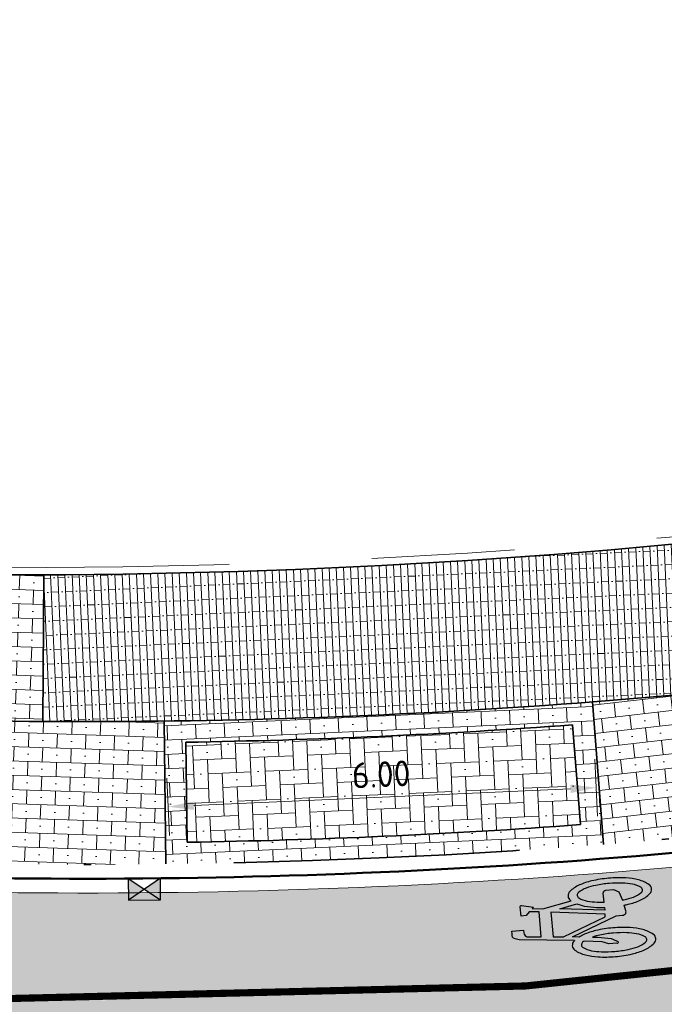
# Model space of a CAD drawing. Header units: metres. Extents: x 191748 to 192615, y 309710 to 310028.
# Tile 49 of 76: x 192142 to 192151, y 309808 to 309822. Entities that reach past the tile are written whole.
import ezdxf

# ---------------------------------------------------------------- set-up
doc = ezdxf.new("R2010")
doc.units = ezdxf.units.M
for name, pattern in [('VH-GELEIDEBAND_50X200', [8, 4, -2, 0, -2]), ('VH-OPSLUITBAND-SO', [10, 4, -2, 2, -2]), ('VW-1-1_STREEP', [2, 1, -1]), ('VW-11_STREEP', [2, 1, -1])]:
    doc.linetypes.add(name, pattern=pattern)
for name, color, linetype, lineweight in [('N-WE-RI-HWA_KOLK_NORMALE STRAATKOLK-S-200', 84, 'Continuous', 25), ('N-WE-VH-KANTLAAG 2 STREKS-G', 170, 'Continuous', 18), ('N-WE-VH-KANTOPSLUITING_GELEIDEBAND_70 200 VOORKANT-G', 2, 'Continuous', 50), ('N-WE-VH-KANTOPSLUITING_GELEIDEBAND_70 200-G', 6, 'VH-GELEIDEBAND_50X200', 35), ('N-WE-VH-KANTOPSLUITING_OPSLUITBAND_80X200 VOORKANT-G', 1, 'Continuous', 35), ('N-WE-VH-KANTOPSLUITING_OPSLUITBAND_80X200-G', 5, 'VH-OPSLUITBAND-SO', 18), ('N-WE-VH-KANTOPSLUITING_TROTTOIRBAND_RWS VOORKANT-G', 2, 'Continuous', 35), ('N-WE-VH-KANTVERHARDING-G', 5, 'Continuous', 35), ('N-WE-VH-OPENVERHARDING_STRAATBAKSTEEN_ANTRACIET-A', 250, 'Continuous', 9), ('N-WE-VH-OPENVERHARDING_STRAATBAKSTEEN_ROOD-A', 13, 'Continuous', 9), ('N-WE-VH-VERHARDING_ASFALT-A', 253, 'Continuous', 9), ('X-XX-AL-MAATVOERING-M', 6, 'Continuous', 18)]:
    doc.layers.add(name, color=color, linetype=linetype, lineweight=lineweight)
for name, color, linetype, lineweight, true_color in [('N-WE-VH-GESLOTENVERHARDING_ASFALT_COATING_ROOD-A', 7, 'Continuous', 9, 0xf2beba), ('N-WE-VW-MARKERING_LANGS_STREEP_11-G', 7, 'VW-11_STREEP', 13, 0xf7f7f7), ('N-WE-VW-MARKERING_SYMBOOL-S', 7, 'Continuous', 25, 0xf7f7f7)]:
    doc.layers.add(name, color=color, linetype=linetype, lineweight=lineweight, true_color=true_color)
doc.styles.add('NLCS-ISO-M200-T18', font='NLCS-ISO.ttf', dxfattribs={"height": 0.36})
doc.dimstyles.new('NLCS-M200-T18-PIJL_L2_H2', dxfattribs={"dimscale": 0.2, "dimtxt": 2.5, "dimasz": 1.8, "dimexe": 2, "dimexo": 2, "dimgap": 0.7, "dimtad": 1, "dimzin": 0, "dimdsep": 46, "dimtxsty": 'NLCS-ISO-M200-T18', "dimcen": 0, "dimdle": 2, "dimclrd": 256, "dimclre": 256, "dimclrt": 7, "dimazin": 0, "dimtfac": 1, "dimtdec": 3, "dimtofl": 0, "dimtmove": 0, "dimatfit": 3, "dimfxl": 2, "dimfxlon": 1, "dimtfillclr": 256, "dimtolj": 1, "dimtzin": 0, "dimlwd": -1, "dimlwe": -1, "dimarcsym": 0})
pattern_1 = [(358.1007474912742, (192137.5425162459, 309810.1930210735), (0.006628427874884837, 0.1998901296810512), []), (88.10074749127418, (192137.9422965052, 309810.1797642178), (-0.3997802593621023, 0.0132568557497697), [0.2, -0.2]), (88.10074749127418, (192137.7490348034, 309810.3862827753), (-0.3997802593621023, 0.0132568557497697), [0.2, -0.2]), (358.1007474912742, (192137.7457205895, 309810.2863377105), (0.01325685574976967, 0.3997802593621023), [0, -0.4, 0, 0, 0]), (358.1007474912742, (192137.9522391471, 309810.4795994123), (0.01325685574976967, 0.3997802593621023), [0, -0.4, 0, 0, 0])]

# ---------------------------------------------------------------- blocks, each defined once
blk = doc.blocks.new('SVW-MARKERING_SYMBOOL_FIETS_2.0')
h = blk.add_hatch(color=256)
h.paths.add_polyline_path([(-0.0893796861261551, 1.999999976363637), (-0.1260769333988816, 1.999999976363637), (-0.1260769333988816, 2), (-0.1627741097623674, 2, 0.2360683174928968), (-0.1994714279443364, 1.963302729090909), (-0.2178200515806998, 1.90825685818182), (-0.2942099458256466, 1.135263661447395, 0.006813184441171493), (-0.3019926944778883, 1.144906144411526, 0.2231196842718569), (-0.3646090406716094, 1.174311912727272, 0.2231196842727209), (-0.4272253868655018, 1.144906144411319, 0.09064812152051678), (-0.5073278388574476, 1.002337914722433, 0.04745077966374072), (-0.5494175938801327, 0.8275192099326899, 0.03537354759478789), (-0.5664439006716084, 0.5871559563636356, 0.03537354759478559), (-0.5494175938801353, 0.346792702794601, 0.04745077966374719), (-0.5073278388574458, 0.1719739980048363, 0.09064812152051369), (-0.4272253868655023, 0.02940576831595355, 0.2231196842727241), (-0.3646090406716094, 0, 0.223119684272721), (-0.3019926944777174, 0.02940576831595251, 0.0906481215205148), (-0.2218902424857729, 0.1719739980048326, 0.04745077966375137), (-0.1798004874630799, 0.3467927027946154, 0.03537354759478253), (-0.1627741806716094, 0.5871559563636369, 0.03537354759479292), (-0.1798004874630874, 0.8275192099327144, 0.04745077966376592), (-0.2218902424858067, 1.002337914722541, 0.038863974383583), (-0.2499456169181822, 1.06710290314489), (-0.2416865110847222, 1.160706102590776), (0.002363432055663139, 0.5253944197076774), (0.002363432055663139, 0.440366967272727, 0.5446649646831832), (0.05740930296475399, 0.3853210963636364), (0.1407486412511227, 0.4032653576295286, 0.008345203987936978), (0.1478301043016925, 0.3467927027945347, 0.04745077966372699), (0.1899198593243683, 0.1719739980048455, 0.09064812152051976), (0.2700223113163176, 0.02940576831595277, 0.2231196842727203), (0.3326386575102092, 0, 0.2231196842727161), (0.3952550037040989, 0.02940576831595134, 0.09064812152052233), (0.4753574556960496, 0.171973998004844, 0.04745077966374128), (0.5174472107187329, 0.3467927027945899, 0.03537354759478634), (0.5344735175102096, 0.5871559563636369, 0.03537354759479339), (0.5174472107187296, 0.8275192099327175, 0.04745077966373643), (0.4753574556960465, 1.002337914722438, 0.09064812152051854), (0.3952550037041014, 1.14490614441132, 0.22311968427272), (0.3326386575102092, 1.174311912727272, 0.2231196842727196), (0.2700223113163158, 1.14490614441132, 0.006813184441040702), (0.2622395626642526, 1.135263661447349), (0.1858496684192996, 1.541284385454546), (0.2041982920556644, 1.688073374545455), (0.222546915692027, 1.66972475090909), (0.2592441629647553, 1.834862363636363, 0.5489458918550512), (0.2408955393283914, 1.853210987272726), (0.1124551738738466, 1.853210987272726), (0.1124551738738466, 1.779816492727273), (0.1589383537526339, 1.733333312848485), (0.1491524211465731, 1.596330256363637), (-0.2032490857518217, 1.596330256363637), (-0.185406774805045, 1.798543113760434, -0.2817769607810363), (-0.1260769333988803, 1.834862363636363), (-0.0893796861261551, 1.834862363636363)])
h.paths.add_polyline_path([(0.1308037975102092, 1.431192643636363), (0.03906067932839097, 0.6788990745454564), (0.002363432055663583, 0.6788990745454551), (-0.2306719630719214, 1.285537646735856), (-0.2178200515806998, 1.431192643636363)], flags=16)
h.paths.add_polyline_path([(0.1675010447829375, 1.302752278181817), (0.2155579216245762, 1.062467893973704, 0.03598583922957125), (0.1899198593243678, 1.002337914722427, 0.04745077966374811), (0.1478301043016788, 0.8275192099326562, 0.02190482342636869), (0.1332736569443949, 0.6788990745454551), (0.09410655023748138, 0.6788990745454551)], flags=16)
h.paths.add_polyline_path([(-0.3266833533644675, 1.025730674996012, -0.01664003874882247), (-0.3127564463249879, 1.003573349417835), (-0.3462604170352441, 0.7522935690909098), (-0.3829576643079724, 0.6605504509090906), (-0.3829576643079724, 0.5504587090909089, 0.7207592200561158), (-0.3646090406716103, 0.5321100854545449, 0.1622776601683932), (-0.3462604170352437, 0.5504587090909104), (-0.3095631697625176, 0.6238532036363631), (-0.2728659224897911, 0.8073394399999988), (-0.2662235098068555, 0.8826201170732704, -0.03090717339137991), (-0.2470638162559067, 0.7756656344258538, -0.02887400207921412), (-0.2361686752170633, 0.5871559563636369, -0.0288740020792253), (-0.2470638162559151, 0.3986462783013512, -0.03940657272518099), (-0.2737879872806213, 0.2627950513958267, -0.08052682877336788), (-0.3266833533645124, 0.1485812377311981, -0.249059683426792), (-0.3646090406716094, 0.128440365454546, -0.2490596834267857), (-0.4025347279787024, 0.1485812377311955, -0.08052682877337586), (-0.455430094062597, 0.262795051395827, -0.03940657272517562), (-0.4821542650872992, 0.3986462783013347, -0.02887400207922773), (-0.4930494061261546, 0.5871559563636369, -0.02887400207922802), (-0.4821542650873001, 0.7756656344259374, -0.03940657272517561), (-0.4554300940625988, 0.9115168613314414, -0.08052682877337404), (-0.4025347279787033, 1.025730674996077, -0.2490596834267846), (-0.3646090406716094, 1.045871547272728, -0.2490596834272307)], flags=16)
h.paths.add_polyline_path([(0.3326386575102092, 1.045871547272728, -0.2490596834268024), (0.3705643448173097, 1.025730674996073, -0.08052682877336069), (0.4234597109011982, 0.9115168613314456, -0.03940657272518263), (0.4501838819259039, 0.7756656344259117, -0.02887400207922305), (0.4610790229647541, 0.5871559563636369, -0.02887400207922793), (0.4501838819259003, 0.3986462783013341, -0.03940657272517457), (0.423459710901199, 0.2627950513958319, -0.08052682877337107), (0.3705643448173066, 0.1485812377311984, -0.2490596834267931), (0.3326386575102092, 0.128440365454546, -0.2490596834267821), (0.2947129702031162, 0.1485812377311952, -0.08052682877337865), (0.2418176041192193, 0.2627950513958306, -0.03940657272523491), (0.2150934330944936, 0.3986462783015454, -0.003097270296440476), (0.2128827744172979, 0.418796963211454), (0.3326386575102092, 0.4587155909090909), (0.3693359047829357, 0.5321100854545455), (0.3693359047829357, 0.6422018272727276, 0.4142135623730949), (0.3326386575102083, 0.6788990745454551), (0.2067722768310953, 0.6788990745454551, -0.01484253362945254), (0.2150934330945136, 0.775665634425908, -0.0394065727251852), (0.2418176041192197, 0.9115168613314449, -0.08052682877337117), (0.2947129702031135, 1.025730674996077, -0.2490596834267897)], flags=16)
at = {"flags": 128}
for points in [[(-0.2942099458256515, 1.135263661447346), (-0.2178200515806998, 1.908256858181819), (-0.1994714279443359, 1.96330272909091, -0.4142135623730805), (-0.1260769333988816, 1.999999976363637), (-0.0893796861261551, 1.999999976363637), (-0.0893796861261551, 1.834862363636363), (-0.1260769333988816, 1.834862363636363, 0.2817769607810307), (-0.185406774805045, 1.798543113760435), (-0.2032490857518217, 1.596330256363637), (0.1491524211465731, 1.596330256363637), (0.1589383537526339, 1.733333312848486), (0.1124551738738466, 1.779816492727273), (0.1124551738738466, 1.853210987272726), (0.2408955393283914, 1.853210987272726, -0.5489458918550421), (0.2592441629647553, 1.834862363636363), (0.222546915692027, 1.66972475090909), (0.2041982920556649, 1.688073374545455), (0.1858496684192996, 1.541284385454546), (0.2622395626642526, 1.135263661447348)], [(-0.3019926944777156, 1.144906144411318, 0.22311968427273), (-0.3646090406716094, 1.174311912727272, 0.2231196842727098), (-0.4272253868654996, 1.144906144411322, 0.09064812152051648), (-0.5073278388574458, 1.002337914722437, 0.04745077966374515), (-0.5494175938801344, 0.827519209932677, 0.03537354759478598), (-0.5664439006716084, 0.5871559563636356, 0.0353735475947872), (-0.5494175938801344, 0.34679270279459, 0.04745077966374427), (-0.5073278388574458, 0.1719739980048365, 0.09064812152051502), (-0.4272253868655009, 0.0294057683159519, 0.2231196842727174), (-0.3646090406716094, 0, 0.2231196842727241), (-0.3019926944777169, 0.0294057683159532, 0.09064812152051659), (-0.2218902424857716, 0.1719739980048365, 0.04745077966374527), (-0.1798004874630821, 0.3467927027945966, 0.03537354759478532), (-0.1627741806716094, 0.5871559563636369, 0.03537354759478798), (-0.1798004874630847, 0.827519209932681, 0.04745077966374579), (-0.2218902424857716, 1.002337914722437, 0.03886397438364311), (-0.2499456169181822, 1.067102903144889), (-0.2416865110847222, 1.160706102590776), (0.002363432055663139, 0.5253944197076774), (0.002363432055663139, 0.440366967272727, 0.544664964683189), (0.05740930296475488, 0.3853210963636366), (0.1407486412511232, 0.4032653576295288, 0.008345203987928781), (0.1478301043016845, 0.34679270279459, 0.04745077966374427), (0.1899198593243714, 0.1719739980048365, 0.09064812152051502), (0.270022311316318, 0.0294057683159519, 0.2231196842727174), (0.3326386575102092, 0, 0.2231196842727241), (0.3952550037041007, 0.0294057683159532, 0.09064812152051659), (0.4753574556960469, 0.1719739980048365, 0.04745077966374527), (0.5174472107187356, 0.3467927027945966, 0.03537354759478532), (0.5344735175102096, 0.5871559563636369, 0.03537354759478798), (0.5174472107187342, 0.827519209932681, 0.04745077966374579), (0.4753574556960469, 1.002337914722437, 0.09064812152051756), (0.3952550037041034, 1.144906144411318, 0.22311968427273), (0.3326386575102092, 1.174311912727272, 0.2231196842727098), (0.270022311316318, 1.144906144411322)]]:
    blk.add_lwpolyline(points, format="xyb", dxfattribs=at)
blk.add_lwpolyline([(-0.2306719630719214, 1.285537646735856), (0.002363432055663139, 0.6788990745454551), (0.03906067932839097, 0.6788990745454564), (0.1308037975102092, 1.431192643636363), (-0.2178200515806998, 1.431192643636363)], close=True, dxfattribs=at)
for points in [[(0.2155579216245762, 1.062467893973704, 0.03598583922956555), (0.1899198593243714, 1.002337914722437, 0.04745077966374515), (0.1478301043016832, 0.827519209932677, 0.02190482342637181), (0.1332736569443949, 0.6788990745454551), (0.09410655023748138, 0.6788990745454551), (0.167501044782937, 1.302752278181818)], [(-0.2662235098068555, 0.8826201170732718), (-0.2728659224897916, 0.8073394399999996), (-0.3095631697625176, 0.6238532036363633), (-0.3462604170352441, 0.5504587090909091, -0.1622776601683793), (-0.3646090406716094, 0.5321100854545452, -0.7207592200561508), (-0.3829576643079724, 0.5504587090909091), (-0.3829576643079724, 0.6605504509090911), (-0.3462604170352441, 0.7522935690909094), (-0.3127564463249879, 1.003573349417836, 0.01664003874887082), (-0.3266833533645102, 1.025730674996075, 0.2490596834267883), (-0.3646090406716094, 1.045871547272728, 0.2490596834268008), (-0.4025347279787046, 1.025730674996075, 0.08052682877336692), (-0.4554300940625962, 0.9115168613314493, 0.0394065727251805), (-0.4821542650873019, 0.7756656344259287, 0.02887400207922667), (-0.4930494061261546, 0.5871559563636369, 0.02887400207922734), (-0.4821542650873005, 0.3986462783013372, 0.03940657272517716), (-0.4554300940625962, 0.2627950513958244, 0.08052682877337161), (-0.4025347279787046, 0.1485812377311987, 0.2490596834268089), (-0.3646090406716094, 0.128440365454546, 0.2490596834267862), (-0.3266833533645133, 0.1485812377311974, 0.08052682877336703), (-0.2737879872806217, 0.2627950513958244, 0.0394065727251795), (-0.247063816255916, 0.3986462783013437, 0.02887400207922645), (-0.2361686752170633, 0.5871559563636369, 0.02887400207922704), (-0.247063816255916, 0.7756656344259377, 0.0309071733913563)], [(0.4610790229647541, 0.5871559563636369, 0.02887400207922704), (0.4501838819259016, 0.7756656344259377, 0.0394065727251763), (0.4234597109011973, 0.9115168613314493, 0.08052682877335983), (0.3705643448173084, 1.025730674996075, 0.2490596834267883), (0.3326386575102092, 1.045871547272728, 0.2490596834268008), (0.2947129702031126, 1.025730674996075, 0.08052682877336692), (0.2418176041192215, 0.9115168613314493, 0.0394065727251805), (0.2150934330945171, 0.7756656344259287, 0.01484253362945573), (0.2067722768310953, 0.6788990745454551), (0.3326386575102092, 0.6788990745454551, -0.4142135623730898), (0.3693359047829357, 0.6422018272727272), (0.3693359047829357, 0.5321100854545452), (0.3326386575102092, 0.4587155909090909), (0.2128827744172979, 0.4187969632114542, 0.003097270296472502), (0.2150934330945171, 0.3986462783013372, 0.03940657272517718), (0.2418176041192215, 0.2627950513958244, 0.0805268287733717), (0.2947129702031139, 0.1485812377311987, 0.2490596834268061), (0.3326386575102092, 0.128440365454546, 0.2490596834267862), (0.3705643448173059, 0.1485812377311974, 0.08052682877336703), (0.4234597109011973, 0.2627950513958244, 0.0394065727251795), (0.4501838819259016, 0.3986462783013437, 0.02887400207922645)]]:
    blk.add_lwpolyline(points, format="xyb", close=True, dxfattribs=at)
for centre, radius, start, end in [((-0.6519019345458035, 0.8545213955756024), 0.4547084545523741, 38.12735981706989, 39.68880251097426), ((0.6199315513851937, 0.8545213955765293), 0.454708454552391, 140.3111974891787, 141.8726401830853)]:
    blk.add_arc(centre, radius, start, end)
blk = doc.blocks.new('*D101')
at = {"layer": 'defpoints', "color": 0, "transparency": 16777216}
for p in [(192149.8882178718, 309812.2796818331), (192143.8950201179, 309812.0112563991), (192149.9419529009, 309811.0799272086)]:
    blk.add_point(p, dxfattribs=at)
at = {"layer": 'X-XX-AL-MAATVOERING-M', "transparency": 16777216}
for p, q in [((192149.9240555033, 309811.4795266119), (192149.9598502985, 309810.6803278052)), ((192143.9308577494, 309811.2111011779), (192143.9666525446, 309810.4119023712)), ((192144.30839461, 309810.8276094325), (192149.5823134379, 309811.0638195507))]:
    blk.add_line(p, q, dxfattribs=at)
for points in [[(192149.5796288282, 309811.1237594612), (192149.5849980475, 309811.0038796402), (192149.9419529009, 309811.0799272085)], [(192144.3057100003, 309810.8875493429), (192144.3110792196, 309810.767669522), (192143.948755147, 309810.8115017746)]]:
    blk.add_solid(points, dxfattribs=at)
at = {"layer": 'X-XX-AL-MAATVOERING-M', "color": 7, "transparency": 16777216, "insert": (192146.9310361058, 309811.2653940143), "char_height": 0.36, "attachment_point": 5, "rotation": 2.564469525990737, "style": 'NLCS-ISO-M200-T18'}
blk.add_mtext('\\A1;6.00', dxfattribs=at)
blk = doc.blocks.new('SRI-KOLK_STRAAT-SO')
h = blk.add_hatch(color=256)
h.dxf.hatch_style = 1
h.paths.add_polyline_path([(-1.125, 1.5), (-1.125, -1.110223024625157e-16), (1.110223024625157e-16, 0.7499999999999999)])
h.paths.add_polyline_path([(1.125, 1.5), (1.110223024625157e-16, 0.7499999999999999), (1.125, -1.110223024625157e-16)])
for p, q in [((-1.125, 0), (1.125, 1.5)), ((1.125, 0), (-1.125, 1.5))]:
    blk.add_line(p, q)
blk.add_lwpolyline([(-1.125, 0), (1.125, 0), (1.125, 1.5), (-1.125, 1.5)], close=True)

msp = doc.modelspace()

# ---------------------------------------------------------------- hatches: boundary and pattern name
at = {"layer": 'N-WE-VH-GESLOTENVERHARDING_ASFALT_COATING_ROOD-A'}
h = msp.add_hatch(color=256, dxfattribs=at)
h.dxf.hatch_style = 1
edge = h.paths.add_edge_path()
edge.add_line((192051.0774653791, 309808.4195765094), (192057.0811257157, 309758.80851348))
edge.add_line((192057.0811257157, 309758.80851348), (192058.565283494, 309759.0298562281))
edge.add_line((192058.565283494, 309759.0298562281), (192052.5561329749, 309808.6862872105))
edge.add_arc((192068.7381378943, 309810.6445452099), 16.30006311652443, 172.7372160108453, 186.9000706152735, ccw=False)
edge.add_arc((192042.9464646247, 309813.9315084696), 9.700216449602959, 352.7372160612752, 353.558672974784)
edge.add_arc((192068.7432477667, 309810.638999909), 16.30746508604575, 122.85393825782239, 172.2315393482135, ccw=False)
edge.add_arc((192069.4176080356, 309809.2144069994), 17.87123448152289, 94.68040749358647, 122.19239038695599, ccw=False)
edge.add_arc((192068.8067794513, 309807.0628131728), 19.9812120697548, 86.85571442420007, 92.43069995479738, ccw=False)
edge.add_arc((192068.7245158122, 309810.7565854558), 16.30000000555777, 69.28399104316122, 85.85476106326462, ccw=False)
edge.add_line((192074.490415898, 309826.0027127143), (192099.6408618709, 309816.4911196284))
edge.add_arc((192146.0156778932, 309939.1148793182), 131.1000000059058, 249.283991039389, 267.28769582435)
edge.add_line((192139.8119000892, 309808.1617459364), (192141.2483762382, 309808.1163962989))
edge.add_arc((192142.7684526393, 309904.2043735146), 96.09999998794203, 269.0936774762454, 300.0344611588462)
edge.add_line((192190.8685005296, 309821.0082474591), (192194.5697765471, 309823.0909068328))
edge.add_line((192194.5697765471, 309823.0909068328), (192208.7230190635, 309831.2756147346))
edge.add_arc((192084.1208555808, 310046.7414149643), 248.9000004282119, 300.0404543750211, 303.1284289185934)
edge.add_arc((192208.2896435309, 309856.4733086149), 21.6999999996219, 303.1284289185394, 319.3354496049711)
edge.add_line((192224.7499105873, 309842.332954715), (192225.6489243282, 309843.3794636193))
edge.add_arc((192239.5301633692, 309831.4546490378), 18.30000000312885, 125.1354368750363, 139.3354496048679, ccw=False)
edge.add_line((192228.9983091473, 309846.420277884), (192235.1600518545, 309850.7565190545))
edge.add_line((192235.1600518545, 309850.7565190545), (192236.4865745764, 309851.7701852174))
edge.add_arc((192229.1268201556, 309861.0166983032), 11.81795199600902, 308.5180067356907, 324.8070539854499)
edge.add_line((192238.7846379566, 309854.205637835), (192239.3306963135, 309854.9545798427))
edge.add_arc((192239.7560225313, 309855.1015410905), 0.4499999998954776, 142.4942655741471, 199.0613597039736, ccw=False)
edge.add_arc((192266.6089706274, 309834.4922791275), 34.30000000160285, 127.17003413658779, 142.4942657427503, ccw=False)
edge.add_line((192245.8855127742, 309861.8240974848), (192247.0046765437, 309862.637645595))
edge.add_line((192247.0046765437, 309862.637645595), (192247.8553785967, 309863.2301912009))
edge.add_line((192247.8553785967, 309863.2301912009), (192254.0557285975, 309867.5489654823))
edge.add_line((192254.0557285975, 309867.5489654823), (192254.1700393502, 309867.3848525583))
edge.add_line((192254.1700393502, 309867.3848525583), (192255.7091075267, 309868.45687076))
edge.add_line((192255.7091075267, 309868.45687076), (192254.566, 309870.098))
edge.add_line((192254.566, 309870.098), (192247.4733388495, 309865.1572808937))
edge.add_line((192247.4733388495, 309865.1572808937), (192247.5874540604, 309864.9934487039))
edge.add_line((192247.5874540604, 309864.9934487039), (192246.0901905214, 309863.9505489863))
edge.add_arc((192266.6089706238, 309834.4922791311), 35.89999999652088, 124.8586456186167, 145.9195530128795)
edge.add_arc((192228.4265712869, 309860.3247079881), 10.20000000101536, 305.13543687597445, 325.91955301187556, ccw=False)
edge.add_line((192234.2967851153, 309851.9832099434), (192228.1350424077, 309847.6469687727))
edge.add_arc((192239.5301633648, 309831.4546490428), 19.79999999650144, 125.1354368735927, 139.3354496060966)
edge.add_line((192224.51111785, 309844.3569074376), (192223.6121041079, 309843.3103985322))
edge.add_arc((192208.2896435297, 309856.473308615), 20.20000000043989, 303.128428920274, 319.33544960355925, ccw=False)
edge.add_arc((192084.1208557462, 310046.741414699), 247.4000001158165, 300.0404543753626, 303.12842892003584, ccw=False)
edge.add_line((192207.9721020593, 309832.5741229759), (192193.8265035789, 309824.3938355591))
edge.add_line((192193.8265035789, 309824.3938355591), (192190.1252659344, 309822.3111977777))
edge.add_arc((192142.768452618, 309904.2043735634), 94.6000000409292, 295.4844754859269, 300.0397409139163, ccw=False)
edge.add_line((192183.4716656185, 309818.8087737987), (192183.0189620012, 309818.594464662))
edge.add_arc((192142.7684526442, 309904.204373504), 94.59999997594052, 287.2480245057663, 295.1811174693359, ccw=False)
edge.add_line((192170.8181706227, 309813.8585196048), (192159.1426590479, 309811.0322459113))
edge.add_arc((192142.7684526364, 309904.2043735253), 94.59999999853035, 269.0985400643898, 279.96746087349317, ccw=False)
edge.add_arc((192141.9846298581, 309854.2105175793), 44.60000006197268, 267.27836996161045, 269.0949207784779, ccw=False)
edge.add_arc((192146.0156777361, 309939.1148793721), 129.6000000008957, 249.28399111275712, 267.2806065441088, ccw=False)
edge.add_line((192100.1714661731, 309817.8941374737), (192075.0210202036, 309827.4057305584))
edge.add_arc((192068.7245158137, 309810.7565854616), 17.7999999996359, 69.28399102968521, 123.0926038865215)
edge.add_arc((192054.5286765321, 309832.5391047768), 8.200000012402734, 292.5779463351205, 303.0926038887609, ccw=False)
edge.add_arc((192068.7245154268, 309810.756585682), 17.99999958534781, 127.8612765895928, 168.1940758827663)
edge.add_arc((192042.9203814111, 309813.9419657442), 8.200000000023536, -7.0372807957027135, 3.4774068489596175, ccw=False)
edge.add_arc((192068.7245158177, 309810.7565854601), 17.80000000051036, 172.9627625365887, 187.543856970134)
edge.add_line((192051.0785808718, 309808.4197115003), (192051.0774653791, 309808.4195765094))
h = msp.add_hatch(color=256, dxfattribs=at)
h.dxf.hatch_style = 1
edge = h.paths.add_edge_path()
edge.add_arc((192244.0243701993, 309849.036280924), 0.4499999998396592, 230.4225353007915, 287.348414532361)
edge.add_arc((192233.6897319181, 309881.2700922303), 34.30000000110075, 287.7710036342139, 307.1700341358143)
edge.add_arc((192233.689733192, 309881.2700932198), 34.30000001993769, 307.1700314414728, 315.9919136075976)
edge.add_arc((192266.8487255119, 309849.2436790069), 11.80000000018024, 120.7354877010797, 136.0055259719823, ccw=False)
edge.add_line((192260.818035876, 309859.3862024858), (192261.6775717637, 309859.8972778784))
edge.add_line((192261.6775717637, 309859.8972778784), (192261.5753566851, 309860.0691850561))
edge.add_line((192261.5753566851, 309860.0691850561), (192270.857, 309865.588))
edge.add_line((192270.857, 309865.588), (192271.6236130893, 309864.2986961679))
edge.add_line((192271.6236130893, 309864.2986961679), (192262.9461587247, 309859.139128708))
edge.add_arc((192268.0569126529, 309850.5437698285), 9.99999999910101, 120.7354877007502, 138.2013745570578)
edge.add_arc((192233.6897319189, 309881.2700922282), 36.09999999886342, 289.36379946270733, 318.2013745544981, ccw=False)
edge.add_line((192245.6592327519, 309847.2121849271), (192245.5955394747, 309847.401771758))
edge.add_line((192245.5955394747, 309847.401771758), (192244.6476053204, 309847.083305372))
edge.add_arc((192233.6839772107, 309881.2912425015), 35.92191676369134, 284.36949514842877, 287.7706307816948, ccw=False)
edge.add_arc((192245.1302455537, 309836.6122301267), 10.19999999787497, 104.3694951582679, 123.9399972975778)
edge.add_arc((192258.1392042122, 309817.2820200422), 33.50000058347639, 123.9399973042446, 125.1354368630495)
edge.add_line((192238.8595800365, 309844.6781170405), (192233.0580172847, 309840.5953475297))
edge.add_arc((192221.6628963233, 309856.7876672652), 19.80000000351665, 291.26296266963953, 305.13543687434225, ccw=False)
edge.add_line((192228.8433443, 309838.3355354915), (192227.0587217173, 309837.6410688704))
edge.add_arc((192234.3842292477, 309818.8161667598), 20.20000000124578, 111.2629626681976, 123.3955080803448)
edge.add_line((192223.2658404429, 309835.6809653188), (192220.6846251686, 309834.0017217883))
edge.add_line((192220.6846251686, 309834.0017217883), (192219.8426701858, 309833.4635931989))
edge.add_arc((192084.1208556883, 310046.7414148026), 252.8000002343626, 300.0404543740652, 302.4711089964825, ccw=False)
edge.add_line((192210.6754033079, 309827.8994933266), (192196.5308240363, 309819.7197953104))
edge.add_line((192196.5308240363, 309819.7197953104), (192192.8295869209, 309817.6371578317))
edge.add_arc((192142.7684716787, 309904.204339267), 99.99996080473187, 298.6623529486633, 300.0404547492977, ccw=False)
edge.add_line((192190.7331580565, 309816.4582224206), (192190.6371805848, 309816.633802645))
edge.add_arc((192142.7686785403, 309904.2026409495), 99.79827117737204, 269.1016171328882, 298.6627164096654, ccw=False)
edge.add_arc((192141.984624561, 309854.2105173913), 49.79999962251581, 267.28177641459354, 269.1017624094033, ccw=False)
edge.add_arc((192146.0156778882, 309939.1148792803), 134.7999999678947, 262.0982203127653, 267.28177642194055, ccw=False)
edge.add_line((192127.4840057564, 309805.5947792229), (192126.5002487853, 309805.7350156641))
edge.add_line((192126.5002487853, 309805.7350156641), (192113.7508740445, 309808.2331677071))
edge.add_arc((192146.0156775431, 309939.1148779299), 134.7999985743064, 255.7287576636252, 256.15163443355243, ccw=False)
edge.add_arc((192146.0156779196, 309939.1148793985), 134.8000000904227, 249.2839910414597, 255.72875766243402, ccw=False)
edge.add_line((192098.3320379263, 309813.0303422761), (192078.8062263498, 309820.4147669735))
edge.add_line((192078.8062263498, 309820.4147669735), (192078.2031537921, 309820.6428416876))
edge.add_arc((192072.6848690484, 309806.0514560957), 15.60000000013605, 69.28399103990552, 186.6211746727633)
edge.add_line((192057.1889176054, 309804.2527096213), (192058.1706189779, 309795.7954884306))
edge.add_line((192058.1706189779, 309795.7954884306), (192059.8562187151, 309781.2742804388))
edge.add_arc((192556.7199951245, 309838.9494718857), 500.2000000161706, 186.6211746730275, 188.2193609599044)
edge.add_line((192061.6580603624, 309767.43918755), (192062.8420816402, 309759.6676848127))
edge.add_line((192062.8420816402, 309759.6676848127), (192061.298320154, 309759.4374529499))
edge.add_line((192061.298320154, 309759.4374529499), (192060.1734683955, 309767.2247424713))
edge.add_arc((192556.7199952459, 309838.9494719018), 501.7000001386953, 186.6211746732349, 188.2193609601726, ccw=False)
edge.add_line((192058.3662233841, 309781.1013240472), (192056.6806236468, 309795.6225320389))
edge.add_line((192056.6806236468, 309795.6225320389), (192055.6989222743, 309804.0797532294))
edge.add_arc((192072.6848690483, 309806.0514560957), 17.10000000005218, 69.28399104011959, 186.6211746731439, ccw=False)
edge.add_line((192078.7337580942, 309822.0458595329), (192079.3368306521, 309821.8177848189))
edge.add_line((192079.3368306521, 309821.8177848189), (192080.1912720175, 309821.4946454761))
edge.add_line((192080.1912720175, 309821.4946454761), (192098.8626422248, 309814.4333601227))
edge.add_arc((192146.015677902, 309939.1148793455), 133.3000000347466, 249.2839910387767, 256.1356227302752)
edge.add_arc((192146.0156779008, 309939.1148793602), 133.3000000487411, 256.1356227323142, 261.6913552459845)
edge.add_arc((192146.0156778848, 309939.1148792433), 133.2999999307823, 261.6913552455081, 267.2817764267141)
edge.add_arc((192141.9846245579, 309854.2105172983), 48.29999952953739, 267.2817764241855, 269.1017624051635)
edge.add_arc((192142.7684526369, 309904.2043734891), 98.299999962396, 269.1017624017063, 300.0462624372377)
edge.add_line((192191.9871735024, 309819.113789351), (192195.6884480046, 309821.1964478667))
edge.add_line((192195.6884480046, 309821.1964478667), (192209.8243640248, 309829.3711359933))
edge.add_arc((192084.1208557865, 310046.7414146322), 251.1000000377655, 300.0404543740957, 303.1985352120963)
edge.add_arc((192233.4902673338, 309818.468291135), 21.69999999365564, 111.2629626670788, 123.19853521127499, ccw=False)
edge.add_line((192225.6207864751, 309838.6910820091), (192228.2993709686, 309839.7334242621))
edge.add_arc((192221.6628963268, 309856.7876672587), 18.29999999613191, 291.2629626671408, 305.1354368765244)
edge.add_line((192232.1947505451, 309841.8220384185), (192237.9963133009, 309845.904807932))
edge.add_arc((192258.1392035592, 309817.2820209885), 34.99999943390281, 123.93999727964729, 125.1354368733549, ccw=False)
edge.add_line((192238.5978501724, 309846.3188160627), (192239.7848766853, 309847.0833405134))
edge.add_arc((192246.077788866, 309836.8657450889), 11.99999999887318, 105.5881973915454, 121.62848938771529, ccw=False)
edge.add_line((192242.8531319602, 309848.4243603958), (192243.7376658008, 309848.6894371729))
at = {"layer": 'N-WE-VH-OPENVERHARDING_STRAATBAKSTEEN_ANTRACIET-A'}
h = msp.add_hatch(dxfattribs=at)
h.set_pattern_fill('AVH-SBS_KEIFORMAAT_ELLEBOOG_02', color=256, scale=2, pattern_type=2)
h.set_pattern_definition([(2.564469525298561, (192311.1937885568, 309898.0176780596), (-0.2087484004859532, 0.1908510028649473), [0.6, -0.2]), (92.56446952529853, (192311.5933879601, 309898.0355754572), (-0.2087484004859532, 0.1908510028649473), [0.6, -0.2]), (2.564469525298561, (192311.1803655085, 309898.3173776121), (0.3817020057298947, 0.4174968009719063), [0, -0.8]), (2.564469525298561, (192311.4755907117, 309898.4307005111), (0.3817020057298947, 0.4174968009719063), [0, -0.8])])
edge = h.paths.add_edge_path()
edge.add_arc((192142.7684526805, 309904.2043725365), 93.89999900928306, 270.8831533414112, 274.2457857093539)
edge.add_line((192149.7203521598, 309810.5620695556), (192149.6122423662, 309811.9578964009))
edge.add_arc((192142.7684526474, 309904.2043733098), 92.49999978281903, 270.88592390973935, 274.2430151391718, ccw=False)
edge.add_line((192144.1986573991, 309811.715430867), (192144.2157637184, 309810.3155281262))
at = {"layer": 'N-WE-VH-OPENVERHARDING_STRAATBAKSTEEN_ROOD-A'}
h = msp.add_hatch(dxfattribs=at)
h.set_pattern_fill('AVH-SBS_WAALFORMAAT_HALFST', color=256, scale=2, angle=90, pattern_type=2)
h.set_pattern_definition([(92.56476101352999, (192142.1954892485, 309812.0061538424), (-0.09989982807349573, -0.00447485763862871), []), (182.56476101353, (192142.1775898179, 309812.4057531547), (0.01789943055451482, -0.3995993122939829), [0.09999999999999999, -0.09999999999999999]), (182.56476101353, (192142.0866397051, 309812.201478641), (0.01789943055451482, -0.3995993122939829), [0.09999999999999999, -0.09999999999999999]), (92.56476101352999, (192142.1365896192, 309812.2037160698), (-0.1997996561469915, -0.00894971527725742), [0, -0.4, 0, 0, 0]), (92.56476101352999, (192142.0277400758, 309812.3990408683), (-0.1997996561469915, -0.00894971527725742), [0, -0.4, 0, 0, 0])])
edge = h.paths.add_edge_path()
edge.add_arc((192142.7684526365, 309904.2043735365), 92.20000000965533, 269.6439414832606, 275.4855805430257)
edge.add_line((192151.5823338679, 309812.4266229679), (192151.3811427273, 309814.5215990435))
edge.add_arc((192141.8475526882, 309912.3533132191), 98.29513537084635, 270.2102467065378, 275.5658351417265, ccw=False)
edge.add_line((192142.2082456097, 309814.0588396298), (192142.1954892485, 309812.0061538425))
h = msp.add_hatch(dxfattribs=at)
h.set_pattern_fill('AVH-SBS_KEIFORMAAT_HALFST', color=256, scale=2, pattern_type=2)
h.set_pattern_definition(pattern_1)
edge = h.paths.add_edge_path()
edge.add_line((192137.8020206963, 309814.1414640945), (192137.6736797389, 309812.1887154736))
edge.add_arc((192146.0156778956, 309939.1148793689), 127.200000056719, 266.2397439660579, 267.2817764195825)
edge.add_arc((192141.9846245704, 309854.2105177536), 42.19999998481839, 267.2817764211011, 269.1017624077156)
edge.add_arc((192142.7684526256, 309904.2043720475), 92.1999985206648, 269.1017623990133, 269.6439414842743)
edge.add_line((192142.1954892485, 309812.0061538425), (192142.2082456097, 309814.0588396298))
edge.add_arc((192141.847552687, 309912.3533131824), 98.29513533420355, 267.64121187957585, 270.2102467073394, ccw=False)
h = msp.add_hatch(dxfattribs=at)
h.set_pattern_fill('AVH-SBS_KEIFORMAAT_HALFST', color=256, scale=2, pattern_type=2)
h.set_pattern_definition([(6.476595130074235, (192151.5823338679, 309812.4266229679), (-0.02255946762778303, 0.1987236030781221), []), (96.4765951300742, (192151.9797810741, 309812.4717419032), (-0.3974472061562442, -0.04511893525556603), [0.2, -0.2]), (96.4765951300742, (192151.7584980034, 309812.6479060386), (-0.3974472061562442, -0.04511893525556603), [0.2, -0.2]), (6.476595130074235, (192151.7697777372, 309812.5485442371), (-0.04511893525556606, 0.3974472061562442), [0, -0.4, 0, 0, 0]), (6.476595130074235, (192151.9459418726, 309812.7698273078), (-0.04511893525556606, 0.3974472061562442), [0, -0.4, 0, 0, 0])])
edge = h.paths.add_edge_path()
edge.add_arc((192142.7684526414, 309904.2043734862), 94.1999999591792, 274.428839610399, 278.087035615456)
edge.add_line((192156.0202462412, 309810.9411440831), (192155.7388918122, 309812.9212551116))
edge.add_arc((192142.7684526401, 309904.204373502), 92.19999997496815, 274.42883961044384, 278.0870356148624, ccw=False)
edge.add_line((192149.8882178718, 309812.2796818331), (192150.0426596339, 309810.2856538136))
h = msp.add_hatch(dxfattribs=at)
h.set_pattern_fill('AVH-SBS_KEIFORMAAT_HALFST', color=256, scale=2, pattern_type=2)
h.set_pattern_definition([(2.564460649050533, (192311.2544754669, 309897.9189676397), (-0.008948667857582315, 0.1997997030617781), []), (92.56446064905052, (192311.654074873, 309897.9368649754), (-0.3995994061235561, -0.0178973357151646), [0.2, -0.2]), (92.56446064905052, (192311.4453265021, 309898.1277160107), (-0.3995994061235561, -0.0178973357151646), [0.2, -0.2]), (2.564460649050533, (192311.449800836, 309898.0278161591), (-0.01789733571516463, 0.3995994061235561), [0, -0.4, 0, 0, 0]), (2.564460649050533, (192311.6406518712, 309898.2365645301), (-0.01789733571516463, 0.3995994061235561), [0, -0.4, 0, 0, 0])])
edge = h.paths.add_edge_path(flags=16)
edge.add_line((192144.2157637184, 309810.3155281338), (192144.1986573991, 309811.715430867))
edge.add_arc((192142.7684526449, 309904.2043733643), 92.49999983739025, 270.8859239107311, 274.2430151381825)
edge.add_line((192149.6122423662, 309811.9578964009), (192149.7203521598, 309810.5620695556))
edge.add_arc((192142.7684532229, 309904.2043633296), 93.89998978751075, 270.88315309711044, 274.2457857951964, ccw=False)
edge = h.paths.add_edge_path()
edge.add_arc((192142.7684526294, 309904.2043736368), 94.20000011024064, 270.7000994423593, 274.4288396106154)
edge.add_line((192150.0426596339, 309810.2856538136), (192149.8882178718, 309812.2796818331))
edge.add_arc((192143.154545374, 309895.5839902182), 83.57601414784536, 270.507641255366, 274.6212977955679, ccw=False)
edge.add_line((192143.8950201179, 309812.0112563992), (192143.9194575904, 309810.0114057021))
h = msp.add_hatch(dxfattribs=at)
h.set_pattern_fill('AVH-SBS_KEIFORMAAT_HALFST', color=256, scale=2, pattern_type=2)
h.set_pattern_definition(pattern_1)
edge = h.paths.add_edge_path()
edge.add_arc((192146.0156778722, 309939.1148790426), 129.1999997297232, 266.2397439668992, 267.2817764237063)
edge.add_arc((192141.9846245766, 309854.2105178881), 44.20000011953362, 267.281776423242, 269.1017624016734)
edge.add_arc((192142.7684526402, 309904.2043738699), 94.20000034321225, 269.1017624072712, 270.7000994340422)
edge.add_line((192143.9194575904, 309810.0114057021), (192143.8950201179, 309812.0112563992))
edge.add_arc((192142.7684526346, 309904.2043730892), 92.19999956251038, 269.1017624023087, 270.7000994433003, ccw=False)
edge.add_arc((192141.9846245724, 309854.2105177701), 42.20000000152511, 267.2817764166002, 269.10176240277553, ccw=False)
edge.add_arc((192146.0156778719, 309939.1148789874), 127.1999996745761, 266.23974396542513, 267.28177642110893, ccw=False)
edge.add_line((192137.6736797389, 309812.1887154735), (192137.5425162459, 309810.1930210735))
at = {"layer": 'N-WE-VH-VERHARDING_ASFALT-A'}
h = msp.add_hatch(color=256, dxfattribs=at)
h.dxf.hatch_style = 1
h.paths.add_polyline_path([(192191.9785476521, 309819.1088005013), (192195.6797847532, 309821.1914379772), (192194.5784397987, 309823.0959167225), (192190.8772026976, 309821.0132792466, -0.03490403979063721), (192178.8370026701, 309815.129855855, -0.1004413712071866), (192141.2619351, 309808.1161827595, -0.007941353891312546), (192139.7983709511, 309808.1623875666, -0.07869198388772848), (192099.6408618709, 309816.4911196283), (192081.174571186, 309823.474846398), (192080.9566771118, 309823.5572512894), (192080.1856861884, 309821.4967579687), (192095.3530855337, 309815.7606318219), (192098.8626422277, 309814.4333601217, 0.0786919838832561), (192139.6940378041, 309805.964862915, 0.007941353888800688), (192141.2274466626, 309805.9164531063, 0.01917379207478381), (192148.761875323, 309806.0872553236, 0.1163447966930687)])

# ---------------------------------------------------------------- linework, layer by layer
at = {"layer": 'N-WE-VH-KANTLAAG 2 STREKS-G'}
for points in [[(192100.1714661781, 309817.8941374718, 0.07869198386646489), (192139.8695071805, 309809.6606998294, 0.007941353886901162), (192141.2854499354, 309809.6159984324, 0.04744610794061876), (192159.142659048, 309811.0322459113), (192170.8181706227, 309813.8585196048, 0.02093068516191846), (192178.2740180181, 309816.5201969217, 0.01368787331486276), (192183.018961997, 309818.5944646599), (192183.4716656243, 309818.8087738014, 0.01987871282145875), (192190.1252659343, 309822.3111977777), (192193.8265035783, 309824.3938355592), (192207.9721020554, 309832.5741229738, 0.01347464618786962), (192219.3292980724, 309839.5568660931, 0.07083458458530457), (192223.6121041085, 309843.310398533), (192224.5111178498, 309844.3569074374, -0.06203865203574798), (192228.1350424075, 309847.6469687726), (192234.2967851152, 309851.9832099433, 0.09093724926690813), (192236.8747377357, 309854.6090729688, -0.09215510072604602), (192246.0901905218, 309863.9505489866), (192247.5874540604, 309864.9934487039), (192247.4731433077, 309865.1575616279)], [(192190.7331580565, 309816.4582224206), (192190.6371805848, 309816.633802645, -0.1102568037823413), (192148.8533314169, 309804.5900459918, -0.01917379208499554), (192141.2039318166, 309804.4166374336, -0.007941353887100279), (192139.6229015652, 309804.4665506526, -0.02262138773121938), (192127.4840057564, 309805.5947792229, -0.001842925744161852), (192126.5002487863, 309805.735015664), (192113.7508740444, 309808.2331677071, -0.00184515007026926), (192112.7857770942, 309808.4748636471, -0.02812801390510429), (192098.3320379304, 309813.0303422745), (192094.8224812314, 309814.3576139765), (192078.8062263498, 309820.4147669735), (192078.2031537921, 309820.6428416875, 0.5619611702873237), (192057.1889176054, 309804.2527096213), (192058.1706189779, 309795.7954884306), (192058.369285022, 309795.8185492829)]]:
    msp.add_lwpolyline(points, format="xyb", dxfattribs=at)
at = {"layer": 'N-WE-VH-KANTOPSLUITING_GELEIDEBAND_70 200 VOORKANT-G'}
msp.add_lwpolyline([(192066.7888912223, 309828.6522094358, -0.1178677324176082), (192075.0917674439, 309827.5927996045), (192081.7759227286, 309825.0649332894), (192100.2422134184, 309818.0812065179, 0.07869198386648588), (192139.8789920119, 309809.8604747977, 0.007941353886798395), (192141.2885852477, 309809.8159738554, 0.04344859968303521), (192157.622414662, 309810.9803432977, 0.04344859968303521)], format="xyb", dxfattribs=at)
at = {"layer": 'N-WE-VH-KANTOPSLUITING_GELEIDEBAND_70 200-G', "flags": 128}
for points in [[(192066.7646288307, 309828.850751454, -0.04439226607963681), (192069.9894370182, 309828.9125755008, -0.07313128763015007), (192075.1625146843, 309827.7798686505), (192081.8466699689, 309825.2520023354), (192100.3129606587, 309818.2682755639, 0.07869198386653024), (192139.8884768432, 309810.060249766, 0.007941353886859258), (192141.29172056, 309810.0159492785, 0.03975736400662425), (192156.2182274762, 309810.9694897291, 0.00368343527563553), (192157.5904103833, 309811.1777667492, 0.00368343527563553)], [(192190.3882844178, 309816.0446257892, -0.1090180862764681), (192148.8777197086, 309804.19079017, -0.01917379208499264), (192141.1976611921, 309804.0166865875, -0.007941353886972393), (192139.6039319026, 309804.0670007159, -0.02169569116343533), (192127.9247618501, 309805.1307057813, -0.02169569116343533)]]:
    msp.add_lwpolyline(points, format="xyb", dxfattribs=at)
at = {"layer": 'N-WE-VH-KANTOPSLUITING_OPSLUITBAND_80X200 VOORKANT-G'}
for points in [[(192200.3115643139, 309828.6061634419), (192199.6211340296, 309829.7692208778), (192199.1615527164, 309830.5434039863), (192198.9512048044, 309830.8977434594), (192185.2272348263, 309824.1482293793, -0.1318308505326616), (192135.244143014, 309814.2802352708), (192133.9409558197, 309814.3716311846, -0.03276283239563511), (192120.9569335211, 309816.1420801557, -0.008474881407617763), (192116.8035085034, 309817.062025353), (192114.3288083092, 309820.4266436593)], [(192196.124, 309812.997), (192189.2765037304, 309813.4244132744, -0.103477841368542), (192148.9874670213, 309802.394138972, -0.01917379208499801), (192141.1694433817, 309802.2169077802, -0.007941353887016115), (192139.5185684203, 309802.2690260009, -0.0214553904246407), (192127.8143547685, 309803.3293431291), (192127.2130929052, 309800.2607897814), (192120.8343905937, 309801.5106525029), (192121.315107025, 309803.9639995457), (192111.9390998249, 309805.8011634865, -0.007083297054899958), (192108.1761421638, 309806.8200209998), (192107.655, 309804.998), (192107.7511445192, 309804.9705003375)]]:
    msp.add_lwpolyline(points, format="xyb", dxfattribs=at)
at = {"layer": 'N-WE-VH-KANTOPSLUITING_OPSLUITBAND_80X200-G', "flags": 128}
for points in [[(192200.3618936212, 309828.7172815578), (192199.7595312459, 309829.7319850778), (192199.2488922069, 309830.5921769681), (192198.9900132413, 309831.0282689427), (192185.183102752, 309824.2379643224, -0.1318304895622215), (192135.2510000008, 309814.3799999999), (192133.947951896, 309814.471386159, -0.03276283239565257), (192120.9769006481, 309816.2400664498, -0.008401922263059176), (192116.8623749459, 309817.1507660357), (192114.4570130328, 309820.4211115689)], [(192107.7511445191, 309804.9705003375), (192108.2447970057, 309806.6964117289, 0.006906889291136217), (192111.9170857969, 309805.703575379), (192121.197744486, 309803.8850943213), (192120.7170280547, 309801.4317472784), (192127.2919981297, 309800.1434272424), (192127.8943910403, 309803.2177529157, 0.02128362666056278), (192139.5138260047, 309802.1691385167, 0.007941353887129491), (192141.1678757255, 309802.1169200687, 0.01917379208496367), (192148.9935640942, 309802.2943250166, 0.1034098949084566), (192189.2976627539, 309813.3228979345), (192196.1177702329, 309812.8971942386)]]:
    msp.add_lwpolyline(points, format="xyb", dxfattribs=at)
at = {"layer": 'N-WE-VH-KANTOPSLUITING_TROTTOIRBAND_RWS VOORKANT-G'}
msp.add_lwpolyline([(192190.2938277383, 309816.2194957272, -0.1089894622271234), (192148.8655255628, 309804.390418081, -0.01917379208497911), (192141.2007965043, 309804.2166620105, -0.00794135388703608), (192139.6134167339, 309804.2667756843, -0.02169500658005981), (192127.9518897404, 309805.3288577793, -0.02169500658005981)], format="xyb", dxfattribs=at)
at = {"layer": 'N-WE-VH-KANTVERHARDING-G'}
for points in [[(192142.2082456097, 309814.0588396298), (192142.1954892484, 309812.0061538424)], [(192149.8882178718, 309812.2796818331), (192150.0426596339, 309810.2856538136)], [(192143.8950201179, 309812.0112563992), (192143.9194575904, 309810.0114057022)], [(192149.6122423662, 309811.9578964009), (192149.7203521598, 309810.5620695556)], [(192144.1986573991, 309811.7154308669), (192144.2157637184, 309810.3155281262)]]:
    msp.add_lwpolyline(points, dxfattribs=at)
for points in [[(192155.7388918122, 309812.9212551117, -0.03922575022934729), (192141.3230736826, 309812.0157035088, -0.007941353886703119), (192139.9833251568, 309812.0579994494, -0.004546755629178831), (192137.6736797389, 309812.1887154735)], [(192149.6122423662, 309811.9578964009, -0.01464912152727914), (192144.1986573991, 309811.7154308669, -0.01464912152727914)], [(192149.7203521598, 309810.5620695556, -0.01467330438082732), (192144.2157637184, 309810.3155281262, -0.01467330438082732)]]:
    msp.add_lwpolyline(points, format="xyb", dxfattribs=at)
at = {"layer": 'N-WE-VW-MARKERING_LANGS_STREEP_11-G', "linetype": 'VW-1-1_STREEP', "ltscale": 5, "flags": 128}
for points in [[(192067.9593564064, 309827.0260471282, 0.1, 0.1, -0.02530176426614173), (192069.6180823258, 309827.020918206, 0.1, 0.1, -0.07712179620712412), (192074.5393479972, 309825.9842071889, 0.1, 0.1, 0), (192081.174571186, 309823.474846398, 0.1, 0.1, 0), (192099.6408618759, 309816.4911196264, 0.1, 0.1, 0.07869198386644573), (192139.7983709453, 309808.1623875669, 0.1, 0.1, 0.007941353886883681), (192141.2619350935, 309808.1161827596, 0.1, 0.1, 0.1004413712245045), (192178.8370026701, 309815.129855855, 0.1, 0.1, 0.03490403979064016), (192190.8772026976, 309821.0132792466, 0.1, 0.1, 0), (192194.5784397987, 309823.0959167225, 0.1, 0.1, 0), (192208.7230190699, 309831.2756147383, 0.1, 0.1, 0.01347464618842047), (192220.1490743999, 309838.3006946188, 0.1, 0.1, 0.07083458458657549), (192224.7499105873, 309842.3329547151, 0.1, 0.1, 0), (192225.6489243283, 309843.3794636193, 0.1, 0.1, -0.06203865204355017), (192228.9983091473, 309846.420277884, 0.1, 0.1, 0), (192234.7734507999, 309850.4844539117, 0.1, 0.1, 0.01530313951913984), (192236.4865745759, 309851.7701852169, 0, 0, 0)], [(192069.2533912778, 309822.8036189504, 0.1, 0.1, -0.1418413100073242), (192078.7337580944, 309822.0458595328, 0.1, 0.1, 0), (192095.3530855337, 309815.7606318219, 0.1, 0.1, 0), (192098.8626422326, 309814.4333601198, 0.1, 0.1, 0.07869198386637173), (192139.6940378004, 309805.9648629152, 0.1, 0.1, 0.007941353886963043), (192141.2274466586, 309805.9164531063, 0.1, 0.1, 0.01917379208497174), (192148.761875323, 309806.0872553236, 0.1, 0.1, 0.1163447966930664), (192191.9785476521, 309819.1088005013, 0.1, 0.1, 0), (192195.6797847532, 309821.1914379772, 0.1, 0.1, 0), (192209.8243640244, 309829.371135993, 0.1, 0.1, 0.01378059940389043), (192221.6086096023, 309836.6263804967, 0.1, 0.1, -0.0521258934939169), (192225.6207864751, 309838.6910820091, 0.1, 0.1, 0), (192228.2993709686, 309839.7334242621, 0.1, 0.1, 0.06060412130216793), (192232.1947505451, 309841.8220384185, 0.1, 0.1, 0), (192237.9963132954, 309845.9048079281, 0.1, 0.1, -0.01530313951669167), (192239.7848766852, 309847.0833405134, 0, 0, 0)]]:
    msp.add_lwpolyline(points, format="xyseb", dxfattribs=at)

# ---------------------------------------------------------------- block references
at = {"layer": 'N-WE-RI-HWA_KOLK_NORMALE STRAATKOLK-S-200', "xscale": 0.2, "yscale": 0.2, "zscale": 0.2, "rotation": 180.5149907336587}
msp.add_blockref('SRI-KOLK_STRAAT-SO', (192143.6169328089, 309809.8084548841), dxfattribs=at)
at = {"layer": 'N-WE-VW-MARKERING_SYMBOOL-S', "rotation": 94.92083080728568}
msp.add_blockref('SVW-MARKERING_SYMBOOL_FIETS_2.0', (192150.7461495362, 309809.3294460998), dxfattribs=at)

# ---------------------------------------------------------------- dimensions: what is measured, and where the dimension line sits
at = {"layer": 'X-XX-AL-MAATVOERING-M'}
dim = msp.add_aligned_dim(p1=(192143.8950201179, 309812.0112563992), p2=(192149.8882178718, 309812.2796818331), distance=-1.2009573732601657, dimstyle='NLCS-M200-T18-PIJL_L2_H2', dxfattribs=at)
dim.commit()
dim.dimension.update_dxf_attribs({"geometry": '*D101', "text_midpoint": (192146.9310361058, 309811.2653940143)})

doc.saveas('drawing.dxf')
